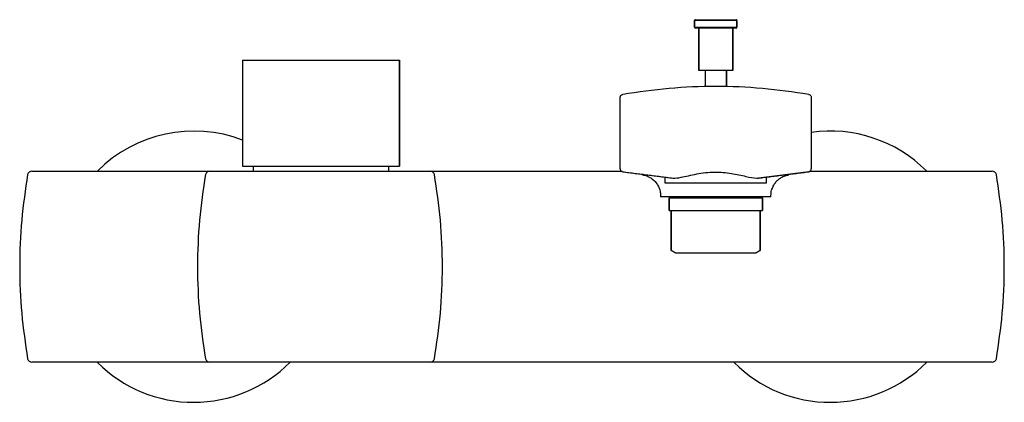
# Model space of a CAD drawing. Header units: millimetres. Extents: x 4845.011 to 4845.243, y 1741.304 to 1741.394.
import ezdxf

# ---------------------------------------------------------------- set-up
doc = ezdxf.new("R2010")
doc.units = ezdxf.units.MM
doc.layers.add('SANINDUSA', color=3, linetype='Continuous')

msp = doc.modelspace()

# ---------------------------------------------------------------- linework, layer by layer
at = {"layer": 'SANINDUSA'}
for p, q in [((4845.175011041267, 1741.393749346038), (4845.170011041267, 1741.393749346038)), ((4845.170011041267, 1741.392149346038), (4845.170011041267, 1741.393749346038)), ((4845.170011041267, 1741.392149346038), (4845.180011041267, 1741.392149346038)), ((4845.170211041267, 1741.393949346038), (4845.175011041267, 1741.393949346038)), ((4845.179811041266, 1741.391949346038), (4845.170211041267, 1741.391949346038)), ((4845.171011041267, 1741.381949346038), (4845.171011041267, 1741.391949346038)), ((4845.175011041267, 1741.393949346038), (4845.179811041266, 1741.393949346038)), ((4845.180011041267, 1741.393749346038), (4845.175011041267, 1741.393749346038)), ((4845.179011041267, 1741.391949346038), (4845.179011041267, 1741.381949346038)), ((4845.180011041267, 1741.393749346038), (4845.180011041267, 1741.392149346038)), ((4845.063511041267, 1741.384374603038), (4845.100511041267, 1741.384374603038)), ((4845.063511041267, 1741.384374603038), (4845.063511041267, 1741.359374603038)), ((4845.100511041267, 1741.384374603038), (4845.100511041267, 1741.359374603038)), ((4845.179011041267, 1741.381949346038), (4845.171011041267, 1741.381949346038)), ((4845.172490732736, 1741.381949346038), (4845.172490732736, 1741.378067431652)), ((4845.177531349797, 1741.381949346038), (4845.177531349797, 1741.378067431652)), ((4845.063511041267, 1741.359374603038), (4845.100511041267, 1741.359374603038)), ((4845.153090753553, 1741.35807210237), (4845.164930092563, 1741.35657356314)), ((4845.196931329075, 1741.358072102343), (4845.18509198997, 1741.35657356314)), ((4845.163011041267, 1741.356816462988), (4845.163011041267, 1741.355449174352)), ((4845.163011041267, 1741.355449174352), (4845.178437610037, 1741.355449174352)), ((4845.178437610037, 1741.355449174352), (4845.187011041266, 1741.355449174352)), ((4845.187011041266, 1741.355449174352), (4845.187011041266, 1741.356816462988)), ((4845.163273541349, 1741.352174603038), (4845.162011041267, 1741.352174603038)), ((4845.186748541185, 1741.352174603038), (4845.163273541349, 1741.352174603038)), ((4845.164011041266, 1741.351949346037), (4845.180779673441, 1741.351949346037)), ((4845.164011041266, 1741.348949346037), (4845.164011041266, 1741.351949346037)), ((4845.166011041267, 1741.351949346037), (4845.166011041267, 1741.352174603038)), ((4845.180779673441, 1741.351949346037), (4845.186011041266, 1741.351949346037)), ((4845.184011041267, 1741.351949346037), (4845.184011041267, 1741.352174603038)), ((4845.186011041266, 1741.351949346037), (4845.186011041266, 1741.348949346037)), ((4845.188011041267, 1741.352174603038), (4845.186748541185, 1741.352174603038)), ((4845.164011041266, 1741.348949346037), (4845.180779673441, 1741.348949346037)), ((4845.164533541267, 1741.339526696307), (4845.164533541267, 1741.348949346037)), ((4845.180779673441, 1741.348949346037), (4845.186011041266, 1741.348949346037)), ((4845.185488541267, 1741.348949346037), (4845.185488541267, 1741.339526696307)), ((4845.165533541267, 1741.338949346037), (4845.164533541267, 1741.339526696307)), ((4845.165533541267, 1741.338949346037), (4845.179981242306, 1741.338949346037)), ((4845.179981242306, 1741.338949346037), (4845.184488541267, 1741.338949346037)), ((4845.185488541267, 1741.339526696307), (4845.184488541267, 1741.338949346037))]:
    msp.add_line(p, q, dxfattribs=at)
at = {"layer": 'SANINDUSA', "flags": 128}
for points in [[(4845.066044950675, 1741.359374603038), (4845.066042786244, 1741.359335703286), (4845.066011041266, 1741.358174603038)], [(4845.098011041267, 1741.358174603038), (4845.09797929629, 1741.359335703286), (4845.097977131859, 1741.359374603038)]]:
    msp.add_lwpolyline(points, dxfattribs=at)
at = {"layer": 'SANINDUSA'}
for centre, radius, start, end in [((4845.170211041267, 1741.393749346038), 0.0001999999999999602, 90, 180), ((4845.170211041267, 1741.392149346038), 0.0002000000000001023, 180, 270), ((4845.179811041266, 1741.393749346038), 0.0001999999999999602, 0, 90), ((4845.179811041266, 1741.392149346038), 0.0002000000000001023, 270, 0), ((4845.052011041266, 1741.335674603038), 0.03200000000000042, 68.93818241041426, 135.1625697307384), ((4845.202011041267, 1741.335674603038), 0.03200000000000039, 44.97830155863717, 98.1026804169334), ((4845.013851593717, 1741.357174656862), 0.0009999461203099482, 89.88897642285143, 165.5278874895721), ((4845.055757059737, 1741.357174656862), 0.0009999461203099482, 89.88897642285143, 165.5278874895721), ((4845.107761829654, 1741.357174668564), 0.0009999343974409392, 14.35684929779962, 90.13319084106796), ((4845.240170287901, 1741.357174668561), 0.0009999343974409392, 14.35684929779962, 90.13319084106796), ((4845.013851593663, 1741.314174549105), 0.0009999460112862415, 194.4720911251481, 270.1110267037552), ((4845.052011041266, 1741.335674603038), 0.03200000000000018, 224.9659671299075, 315.172707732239), ((4845.055757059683, 1741.314174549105), 0.0009999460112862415, 194.4720911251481, 270.1110267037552), ((4845.107761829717, 1741.31417453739), 0.000999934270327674, 269.8668055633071, 345.6431764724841), ((4845.202011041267, 1741.335674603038), 0.03200000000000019, 224.9746869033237, 315.1989016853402), ((4845.240170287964, 1741.314174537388), 0.000999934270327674, 269.8668055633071, 345.6431764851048)]:
    msp.add_arc(centre, radius, start, end, dxfattribs=at)
for points, degree in [([(4845.170011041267, 1741.393749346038), (4845.170011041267, 1741.392149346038)], 1), ([(4845.171011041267, 1741.391949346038), (4845.171011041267, 1741.381949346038)], 1), ([(4845.179011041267, 1741.381949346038), (4845.179011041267, 1741.391949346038)], 1), ([(4845.180011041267, 1741.392149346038), (4845.180011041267, 1741.393749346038)], 1), ([(4845.063511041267, 1741.384374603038), (4845.063511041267, 1741.359374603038)], 1), ([(4845.100511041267, 1741.359374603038), (4845.100511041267, 1741.384374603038)], 1), ([(4845.172490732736, 1741.381949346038), (4845.172490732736, 1741.378067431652)], 1), ([(4845.177531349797, 1741.378067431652), (4845.177531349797, 1741.381949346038)], 1), ([(4845.19692946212, 1741.376307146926), (4845.193296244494, 1741.37684022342), (4845.186029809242, 1741.377906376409), (4845.175011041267, 1741.378308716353), (4845.163992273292, 1741.377906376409), (4845.156725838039, 1741.37684022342), (4845.153092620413, 1741.376307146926)], 3), ([(4845.152511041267, 1741.375617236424), (4845.152519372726, 1741.375699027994), (4845.152536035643, 1741.375862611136), (4845.152665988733, 1741.376076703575), (4845.152855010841, 1741.376241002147), (4845.15301341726, 1741.376285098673), (4845.15309262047, 1741.376307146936)], 3), ([(4845.196929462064, 1741.376307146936), (4845.197008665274, 1741.376285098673), (4845.197167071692, 1741.376241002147), (4845.1973560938, 1741.376076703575), (4845.197486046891, 1741.375862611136), (4845.197502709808, 1741.375699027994), (4845.197511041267, 1741.375617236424)], 3), ([(4845.152511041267, 1741.358761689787), (4845.152519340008, 1741.35868005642), (4845.15253593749, 1741.358516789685), (4845.15266540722, 1741.358302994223), (4845.152853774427, 1741.358138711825), (4845.153011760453, 1741.358094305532), (4845.153090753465, 1741.358072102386)], 3), ([(4845.153090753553, 1741.35807210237), (4845.164930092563, 1741.35657356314)], 1), ([(4845.18509198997, 1741.35657356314), (4845.19693132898, 1741.35807210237)], 1), ([(4845.196931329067, 1741.358072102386), (4845.197010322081, 1741.358094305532), (4845.197168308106, 1741.358138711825), (4845.197356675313, 1741.358302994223), (4845.197486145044, 1741.358516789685), (4845.197502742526, 1741.35868005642), (4845.197511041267, 1741.358761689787)], 3), ([(4845.163011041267, 1741.356816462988), (4845.163011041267, 1741.355449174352)], 1), ([(4845.187011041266, 1741.355449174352), (4845.187011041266, 1741.356816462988)], 1), ([(4845.164011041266, 1741.351949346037), (4845.164011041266, 1741.348949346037)], 1), ([(4845.166011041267, 1741.352174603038), (4845.166011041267, 1741.351949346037)], 1), ([(4845.184011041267, 1741.351949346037), (4845.184011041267, 1741.352174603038)], 1), ([(4845.186011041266, 1741.348949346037), (4845.186011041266, 1741.351949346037)], 1), ([(4845.164533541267, 1741.348949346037), (4845.164533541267, 1741.339526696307)], 1), ([(4845.185488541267, 1741.339526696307), (4845.185488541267, 1741.348949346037)], 1), ([(4845.164533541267, 1741.339526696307), (4845.165533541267, 1741.338949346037)], 1), ([(4845.184488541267, 1741.338949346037), (4845.185488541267, 1741.339526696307)], 1), ([(4845.24115002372, 1741.314004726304), (4845.241150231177, 1741.314004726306), (4845.241150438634, 1741.314004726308), (4845.241150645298, 1741.314004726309)], 3)]:
    msp.add_open_spline(points, degree=degree, dxfattribs=at)
for points, knots in [([(4845.152511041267, 1741.358761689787), (4845.152511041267, 1741.358775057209), (4845.152511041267, 1741.358826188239), (4845.152511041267, 1741.359536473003), (4845.152511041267, 1741.361270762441), (4845.152511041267, 1741.363633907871), (4845.152511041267, 1741.366374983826), (4845.152511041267, 1741.369248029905), (4845.152511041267, 1741.371912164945), (4845.152511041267, 1741.373997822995), (4845.152511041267, 1741.375360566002), (4845.152511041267, 1741.375533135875), (4845.152511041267, 1741.375617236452)], [0, 0, 0, 0, 0.03882485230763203, 0.1485069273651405, 0.2580052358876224, 0.3643020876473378, 0.4687064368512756, 0.5765196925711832, 0.6862659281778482, 0.7946194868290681, 0.8999094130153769, 1, 1, 1, 1]), ([(4845.197511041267, 1741.375617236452), (4845.197511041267, 1741.375603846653), (4845.197511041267, 1741.375552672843), (4845.197511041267, 1741.374842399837), (4845.197511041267, 1741.373108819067), (4845.197511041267, 1741.370746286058), (4845.197511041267, 1741.368004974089), (4845.197511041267, 1741.365131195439), (4845.197511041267, 1741.362466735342), (4845.197511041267, 1741.360381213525), (4845.197511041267, 1741.359018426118), (4845.197511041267, 1741.35884582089), (4845.197511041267, 1741.358761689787)], [0, 0, 0, 0, 0.03886490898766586, 0.1485358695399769, 0.2579944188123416, 0.3642613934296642, 0.4686771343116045, 0.5765318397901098, 0.6863062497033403, 0.7946502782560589, 0.8999086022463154, 1, 1, 1, 1]), ([(4845.012883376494, 1741.357424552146), (4845.012349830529, 1741.353846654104), (4845.011281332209, 1741.346637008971), (4845.010874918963, 1741.335674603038), (4845.011281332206, 1741.324712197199), (4845.012349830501, 1741.317502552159), (4845.012883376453, 1741.313924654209)], [0.004121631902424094, 0.004121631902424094, 0.004121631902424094, 0.004121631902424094, 0.2502314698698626, 0.4999999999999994, 0.7497685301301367, 0.9958783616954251, 0.9958783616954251, 0.9958783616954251, 0.9958783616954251]), ([(4845.013859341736, 1741.358174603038), (4845.013881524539, 1741.358174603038), (4845.013926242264, 1741.358174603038), (4845.014463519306, 1741.358174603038), (4845.015329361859, 1741.358174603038), (4845.016544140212, 1741.358174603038), (4845.01804123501, 1741.358174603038), (4845.019807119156, 1741.358174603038), (4845.021760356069, 1741.358174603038), (4845.023881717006, 1741.358174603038), (4845.02676442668, 1741.358174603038), (4845.030361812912, 1741.358174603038), (4845.036039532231, 1741.358174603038), (4845.042471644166, 1741.358174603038), (4845.048264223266, 1741.358174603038), (4845.052012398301, 1741.358174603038), (4845.054775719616, 1741.358174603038), (4845.057661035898, 1741.358174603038), (4845.059752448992, 1741.358174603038), (4845.060922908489, 1741.358174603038), (4845.061545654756, 1741.358174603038), (4845.061901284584, 1741.358174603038), (4845.062728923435, 1741.358174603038), (4845.063874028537, 1741.358174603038), (4845.065463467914, 1741.358174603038), (4845.067601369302, 1741.358174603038), (4845.07029684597, 1741.358174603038), (4845.073349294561, 1741.358174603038), (4845.076620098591, 1741.358174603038), (4845.080076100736, 1741.358174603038), (4845.083556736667, 1741.358174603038), (4845.08702427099, 1741.358174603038), (4845.090319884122, 1741.358174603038), (4845.093409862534, 1741.358174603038), (4845.096149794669, 1741.358174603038), (4845.098517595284, 1741.358174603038), (4845.100518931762, 1741.358174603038), (4845.101954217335, 1741.358174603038), (4845.102464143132, 1741.358174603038), (4845.103578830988, 1741.358174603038), (4845.105857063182, 1741.358174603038), (4845.108510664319, 1741.358174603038), (4845.110878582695, 1741.358174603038), (4845.114677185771, 1741.358174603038), (4845.120441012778, 1741.358174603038), (4845.133857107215, 1741.358174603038), (4845.144705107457, 1741.358174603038), (4845.152987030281, 1741.358174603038)], [0, 0, 0, 0, 0.01242169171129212, 0.02504055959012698, 0.0380262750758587, 0.05064190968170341, 0.06362432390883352, 0.07621820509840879, 0.08917588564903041, 0.1017948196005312, 0.1147831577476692, 0.1393459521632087, 0.1639364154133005, 0.2131004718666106, 0.2506440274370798, 0.2642053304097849, 0.2779666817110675, 0.2989104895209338, 0.3198490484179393, 0.3303446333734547, 0.3411902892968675, 0.3562709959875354, 0.3713793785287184, 0.3868995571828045, 0.4026731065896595, 0.422437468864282, 0.4427771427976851, 0.4625399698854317, 0.4828740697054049, 0.5026695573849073, 0.5230392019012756, 0.5428215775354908, 0.5631762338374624, 0.5829887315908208, 0.6033755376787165, 0.6231737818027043, 0.6435526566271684, 0.6682644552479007, 0.686128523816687, 0.7040419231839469, 0.7252468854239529, 0.7464525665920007, 0.7569494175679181, 0.7677751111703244, 0.8122544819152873, 0.8566653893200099, 1, 1, 1, 1]), ([(4845.054788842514, 1741.357424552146), (4845.054255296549, 1741.353846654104), (4845.053186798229, 1741.346637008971), (4845.052780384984, 1741.335674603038), (4845.053186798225, 1741.324712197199), (4845.054255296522, 1741.317502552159), (4845.054788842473, 1741.313924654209)], [0.004121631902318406, 0.004121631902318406, 0.004121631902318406, 0.004121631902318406, 0.2502314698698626, 0.4999999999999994, 0.7497685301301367, 0.9958783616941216, 0.9958783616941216, 0.9958783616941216, 0.9958783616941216]), ([(4845.108730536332, 1741.313926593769), (4845.109263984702, 1741.317503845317), (4845.110332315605, 1741.324712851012), (4845.110738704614, 1741.33567460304), (4845.110332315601, 1741.346636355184), (4845.109263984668, 1741.35384536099), (4845.108730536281, 1741.357422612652)], [0.00416610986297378, 0.00416610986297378, 0.00416610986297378, 0.00416610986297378, 0.2502314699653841, 0.5000000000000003, 0.749768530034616, 0.9958338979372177, 0.9958338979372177, 0.9958338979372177, 0.9958338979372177]), ([(4845.157739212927, 1741.357348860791), (4845.157740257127, 1741.357348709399), (4845.15774513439, 1741.357348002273), (4845.157764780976, 1741.357345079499), (4845.157820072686, 1741.357336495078), (4845.157943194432, 1741.357315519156), (4845.158313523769, 1741.35723976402), (4845.158854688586, 1741.357070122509), (4845.159591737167, 1741.356711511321), (4845.160378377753, 1741.356155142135), (4845.161116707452, 1741.355336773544), (4845.16166631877, 1741.354325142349), (4845.161977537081, 1741.353342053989), (4845.161981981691, 1741.352674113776), (4845.162011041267, 1741.352174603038)], [0, 0, 0, 0, 0.002001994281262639, 0.009350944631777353, 0.01640350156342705, 0.03228410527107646, 0.06093243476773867, 0.1758011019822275, 0.2669219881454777, 0.4029031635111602, 0.5758499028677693, 0.7219548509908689, 0.8819879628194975, 0.9999999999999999, 0.9999999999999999, 0.9999999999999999, 0.9999999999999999]), ([(4845.164930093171, 1741.356573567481), (4845.164930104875, 1741.356573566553), (4845.165484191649, 1741.35652964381), (4845.166626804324, 1741.356688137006), (4845.168549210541, 1741.357132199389), (4845.17048415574, 1741.357561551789), (4845.172596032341, 1741.357895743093), (4845.174713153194, 1741.358030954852), (4845.176787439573, 1741.357952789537), (4845.179329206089, 1741.357629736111), (4845.182115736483, 1741.356972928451), (4845.184102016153, 1741.35654898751), (4845.184953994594, 1741.356562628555), (4845.185091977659, 1741.356573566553), (4845.185091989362, 1741.356573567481)], [0, 0, 0, 0, 2.53291291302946e-06, 0.1199140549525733, 0.2115279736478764, 0.3059352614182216, 0.3971864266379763, 0.4918887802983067, 0.5741425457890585, 0.6591469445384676, 0.8228661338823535, 0.9701380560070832, 0.9999974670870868, 1, 1, 1, 1]), ([(4845.188011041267, 1741.352174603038), (4845.18804195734, 1741.352653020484), (4845.188035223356, 1741.353280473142), (4845.188314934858, 1741.354210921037), (4845.188766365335, 1741.355105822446), (4845.189329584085, 1741.355823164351), (4845.189937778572, 1741.356372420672), (4845.190544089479, 1741.356769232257), (4845.191102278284, 1741.357035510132), (4845.191576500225, 1741.35719874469), (4845.191927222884, 1741.357286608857), (4845.19214598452, 1741.357327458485), (4845.192239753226, 1741.357342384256), (4845.192266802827, 1741.35734648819), (4845.192275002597, 1741.357347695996), (4845.192278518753, 1741.357348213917)], [0, 0, 0, 0, 0.108643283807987, 0.2616911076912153, 0.4005093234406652, 0.5268694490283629, 0.6410025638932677, 0.7422194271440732, 0.829073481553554, 0.8994973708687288, 0.9511909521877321, 0.9818663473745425, 0.9901780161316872, 0.9957882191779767, 1, 1, 1, 1]), ([(4845.197035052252, 1741.358174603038), (4845.201348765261, 1741.358174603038), (4845.208498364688, 1741.358174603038), (4845.218483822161, 1741.358174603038), (4845.224155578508, 1741.358174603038), (4845.226991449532, 1741.358174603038)], [0, 0, 0, 0, 0.4319989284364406, 0.716000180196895, 1, 1, 1, 1]), ([(4845.226991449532, 1741.358174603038), (4845.227315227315, 1741.358174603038), (4845.228355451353, 1741.358174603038), (4845.230122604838, 1741.358174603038), (4845.232190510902, 1741.358174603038), (4845.234137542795, 1741.358174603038), (4845.235877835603, 1741.358174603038), (4845.237392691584, 1741.358174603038), (4845.238617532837, 1741.358174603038), (4845.239516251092, 1741.358174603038), (4845.240076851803, 1741.358174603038), (4845.240140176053, 1741.358174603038), (4845.240171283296, 1741.358174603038)], [0, 0, 0, 0, 0.04682938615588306, 0.1504521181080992, 0.2572078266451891, 0.3607536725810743, 0.467215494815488, 0.5722949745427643, 0.6803811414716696, 0.7860932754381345, 0.8949210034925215, 1, 1, 1, 1]), ([(4845.241138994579, 1741.313926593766), (4845.241672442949, 1741.317503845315), (4845.242740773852, 1741.32471285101), (4845.243147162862, 1741.335674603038), (4845.242740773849, 1741.346636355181), (4845.241672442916, 1741.353845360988), (4845.241138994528, 1741.35742261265)], [0.004166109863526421, 0.004166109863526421, 0.004166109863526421, 0.004166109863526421, 0.2502314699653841, 0.5000000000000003, 0.749768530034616, 0.9958338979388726, 0.9958338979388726, 0.9958338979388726, 0.9958338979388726]), ([(4845.226991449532, 1741.313174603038), (4845.224829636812, 1741.313174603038), (4845.210462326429, 1741.313174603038), (4845.183889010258, 1741.313174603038), (4845.153101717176, 1741.313174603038), (4845.131952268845, 1741.313174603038), (4845.120441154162, 1741.313174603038), (4845.114693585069, 1741.313174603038), (4845.110895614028, 1741.313174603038), (4845.108524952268, 1741.313174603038), (4845.105856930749, 1741.313174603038), (4845.103592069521, 1741.313174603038), (4845.102465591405, 1741.313174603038), (4845.10196166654, 1741.313174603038), (4845.100531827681, 1741.313174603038), (4845.098538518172, 1741.313174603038), (4845.096198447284, 1741.313174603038), (4845.093438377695, 1741.313174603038), (4845.090380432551, 1741.313174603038), (4845.087057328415, 1741.313174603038), (4845.083622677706, 1741.313174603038), (4845.080110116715, 1741.313174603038), (4845.076683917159, 1741.313174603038), (4845.073380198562, 1741.313174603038), (4845.070351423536, 1741.313174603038), (4845.067625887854, 1741.313174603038), (4845.064945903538, 1741.313174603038), (4845.063080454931, 1741.313174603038), (4845.061923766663, 1741.313174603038), (4845.061562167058, 1741.313174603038), (4845.060930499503, 1741.313174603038), (4845.059765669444, 1741.313174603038), (4845.057661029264, 1741.313174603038), (4845.054791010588, 1741.313174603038), (4845.052030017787, 1741.313174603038), (4845.048281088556, 1741.313174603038), (4845.042472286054, 1741.313174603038), (4845.036041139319, 1741.313174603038), (4845.030363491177, 1741.313174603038), (4845.026787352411, 1741.313174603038), (4845.023903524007, 1741.313174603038), (4845.021799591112, 1741.313174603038), (4845.019825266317, 1741.313174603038), (4845.01807225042, 1741.313174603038), (4845.01655745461, 1741.313174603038), (4845.01534929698, 1741.313174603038), (4845.014469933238, 1741.313174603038), (4845.013928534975, 1741.313174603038), (4845.013878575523, 1741.313174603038), (4845.01385415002, 1741.313174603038)], [0, 0, 0, 0, 0.02622195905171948, 0.1742699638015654, 0.3223187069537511, 0.3996652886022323, 0.4307894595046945, 0.4619616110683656, 0.4693454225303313, 0.4769045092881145, 0.4917659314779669, 0.5066268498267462, 0.518948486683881, 0.5317023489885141, 0.5490209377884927, 0.5628973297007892, 0.5771779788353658, 0.5910631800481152, 0.6053505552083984, 0.619214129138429, 0.6334794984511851, 0.6473524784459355, 0.6616281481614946, 0.6754782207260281, 0.6897289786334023, 0.7035814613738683, 0.7178347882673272, 0.738669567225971, 0.749698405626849, 0.760885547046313, 0.7682554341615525, 0.7758417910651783, 0.7905160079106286, 0.8051939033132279, 0.8146308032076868, 0.8243431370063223, 0.850654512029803, 0.8851038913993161, 0.9023293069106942, 0.9195575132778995, 0.9283953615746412, 0.937503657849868, 0.9463296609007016, 0.9554107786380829, 0.9642520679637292, 0.9733504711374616, 0.9821944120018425, 0.9912947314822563, 0.9999999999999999, 0.9999999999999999, 0.9999999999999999, 0.9999999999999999]), ([(4845.240170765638, 1741.313174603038), (4845.2401414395, 1741.313174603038), (4845.240083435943, 1741.313174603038), (4845.239523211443, 1741.313174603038), (4845.238637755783, 1741.313174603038), (4845.237405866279, 1741.313174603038), (4845.235908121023, 1741.313174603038), (4845.234155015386, 1741.313174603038), (4845.23222830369, 1741.313174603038), (4845.230143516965, 1741.313174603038), (4845.228376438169, 1741.313174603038), (4845.227315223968, 1741.313174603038), (4845.226991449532, 1741.313174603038)], [0, 0, 0, 0, 0.1077873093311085, 0.213190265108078, 0.3216782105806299, 0.4264452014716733, 0.5341991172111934, 0.6374282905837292, 0.7435716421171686, 0.8469745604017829, 0.9533122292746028, 1, 1, 1, 1])]:
    msp.add_open_spline(points, degree=3, knots=knots, dxfattribs=at)

doc.saveas('drawing.dxf')
